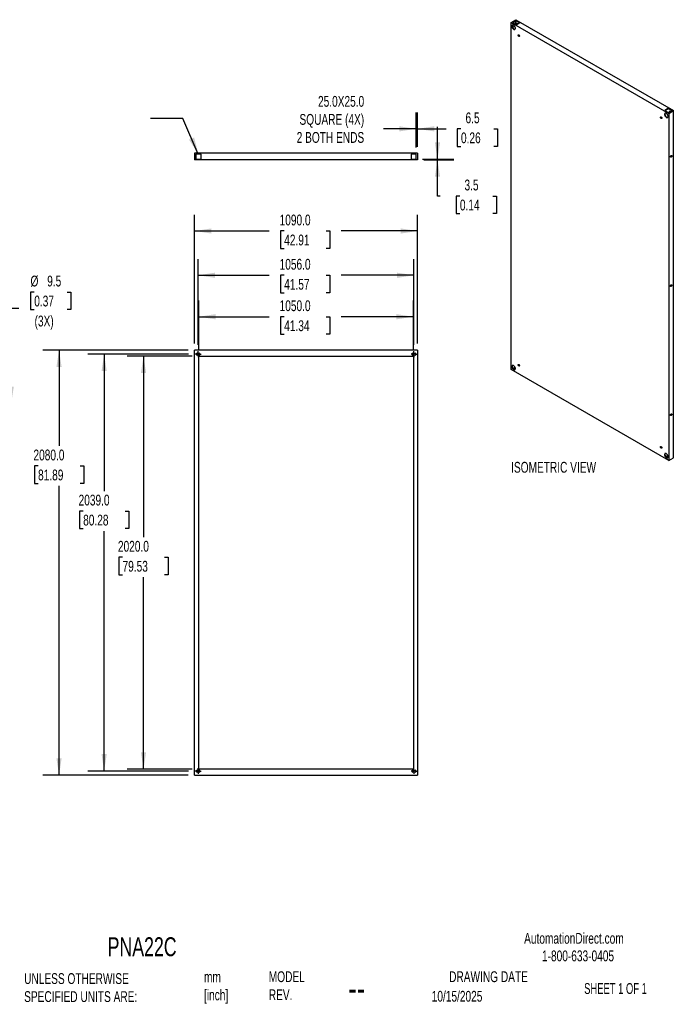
# Model space of a CAD drawing. Header units: millimetres. Extents: x 0 to 6781, y 0 to 4989.
# Tile 2 of 2: x 3550 to 6781, y 173 to 4989. Entities that reach past the tile are written whole.
import ezdxf

# ---------------------------------------------------------------- set-up
doc = ezdxf.new("R2010")
doc.units = ezdxf.units.MM
doc.header["$LTSCALE"] = 25
doc.layers.add('DIMENSIONS', color=140, linetype='Continuous', lineweight=25)
doc.layers.add('TEXT', color=140, linetype='Continuous', lineweight=25)
doc.styles.add('SLDTEXTSTYLE0', font='TXT', dxfattribs={"width": 0.7})
doc.styles.add('SLDTEXTSTYLE1', font='TXT', dxfattribs={"width": 0.65})
doc.dimstyles.new('SLDDIMSTYLE0', dxfattribs={"dimtxt": 53.950195, "dimasz": 82.55, "dimexe": 0, "dimexo": 0.0625, "dimgap": 13.487549, "dimtad": 0, "dimtih": 1, "dimtoh": 1, "dimdec": 1, "dimrnd": 1e-09, "dimzin": 4, "dimdsep": 46, "dimtxsty": 'SLDTEXTSTYLE0', "dimsah": 1, "dimcen": 0.09, "dimadec": 0, "dimazin": 1, "dimtfac": 1, "dimtdec": 1, "dimtofl": 0, "dimtmove": 0, "dimatfit": 3, "dimfxl": 0, "dimfrac": 2, "dimtolj": 1, "dimtzin": 12, "dimarcsym": 0})
doc.dimstyles.new('SLDDIMSTYLE3', dxfattribs={"dimtxt": 53.950195, "dimasz": 82.55, "dimexe": 0, "dimexo": 0.0625, "dimgap": 13.487549, "dimtad": 0, "dimtih": 1, "dimtoh": 1, "dimdec": 1, "dimrnd": 1e-09, "dimzin": 12, "dimdsep": 46, "dimtxsty": 'SLDTEXTSTYLE0', "dimsah": 1, "dimcen": 0, "dimadec": 0, "dimazin": 3, "dimtfac": 1, "dimtdec": 1, "dimtofl": 0, "dimtmove": 0, "dimatfit": 3, "dimfxl": 0, "dimfrac": 2, "dimtolj": 1, "dimtzin": 12, "dimarcsym": 0})
doc.dimstyles.new('SLDDIMSTYLE4', dxfattribs={"dimtxt": 53.950195, "dimasz": 82.55, "dimexe": 0, "dimexo": 0.0625, "dimgap": 13.487549, "dimtad": 0, "dimtih": 1, "dimtoh": 1, "dimdec": 1, "dimrnd": 1e-09, "dimzin": 12, "dimdsep": 46, "dimtxsty": 'SLDTEXTSTYLE0', "dimsah": 1, "dimcen": 0.09, "dimadec": 0, "dimazin": 3, "dimtfac": 1, "dimtdec": 1, "dimtmove": 0, "dimatfit": 0, "dimfxl": 0, "dimfrac": 2, "dimtolj": 1, "dimtzin": 12, "dimarcsym": 0})
doc.dimstyles.new('SLDDIMSTYLE5', dxfattribs={"dimtxt": 0.18, "dimasz": 82.55, "dimexe": 0, "dimexo": 0.0625, "dimgap": 0, "dimtad": 0, "dimtih": 1, "dimtoh": 1, "dimdec": 0, "dimrnd": 1e-09, "dimzin": 0, "dimdsep": 46, "dimtxsty": 'Standard', "dimsah": 1, "dimcen": 0.09, "dimadec": 0, "dimazin": 0, "dimtfac": 82.55, "dimtdec": 0, "dimtofl": 0, "dimtmove": 0, "dimatfit": 3, "dimfxl": 0, "dimfrac": 2, "dimtolj": 1, "dimtzin": 0, "dimarcsym": 0})

# ---------------------------------------------------------------- blocks, each defined once
blk = doc.blocks.new('_D_12')
at = {"layer": 'DIMENSIONS'}
for p, q in [((3621.2, 3657), (3603.1, 3657)), ((3603.1, 3657), (3603.1, 3571.3)), ((3781.5, 3657), (3799.6, 3657)), ((3799.6, 3657), (3799.6, 3571.3)), ((3508.4, 3112.1), (3508.4, 3578.7)), ((3508.4, 3578.7), (3545.3, 3578.7)), ((3603.1, 3571.3), (3621.2, 3571.3)), ((3799.6, 3571.3), (3781.5, 3571.3))]:
    blk.add_line(p, q, dxfattribs=at)
blk.add_solid([(3508.4, 3112.1), (3521.1, 3194.6), (3495.7, 3194.6)], dxfattribs=at)
at = {"layer": 'DIMENSIONS', "char_height": 52.92, "attachment_point": 1, "style": 'SLDTEXTSTYLE0'}
for s, insert in [('%%c', (3602.9, 3737.3)), ('9.5', (3684.4, 3737.3)), ('0.37', (3621.2, 3639.5)), ('(3X)', (3622.7, 3541.7))]:
    blk.add_mtext(s, dxfattribs=dict(at, insert=insert))
blk = doc.blocks.new('_D_13')
at = {"layer": 'DIMENSIONS'}
for p, q in [((4393.8, 3343.3), (4076.2, 3343.3)), ((4155.6, 3343.3), (4155.6, 2457.4)), ((4053, 2359.6), (4034.9, 2359.6)), ((4034.9, 2359.6), (4034.9, 2273.8)), ((4258.2, 2359.6), (4276.3, 2359.6)), ((4276.3, 2359.6), (4276.3, 2273.8)), ((4034.9, 2273.8), (4053, 2273.8)), ((4276.3, 2273.8), (4258.2, 2273.8)), ((4155.6, 1323.3), (4155.6, 2261.7)), ((4393.8, 1323.3), (4076.2, 1323.3))]:
    blk.add_line(p, q, dxfattribs=at)
for points in [[(4155.6, 3343.3), (4142.9, 3260.8), (4168.3, 3260.8)], [(4155.6, 1323.3), (4168.3, 1405.9), (4142.9, 1405.9)]]:
    blk.add_solid(points, dxfattribs=at)
at = {"layer": 'DIMENSIONS', "char_height": 52.92, "attachment_point": 1, "style": 'SLDTEXTSTYLE0'}
for s, insert in [('2020.0', (4030.5, 2439.8)), ('79.53', (4053, 2342))]:
    blk.add_mtext(s, dxfattribs=dict(at, insert=insert))
blk = doc.blocks.new('_D_14')
at = {"layer": 'DIMENSIONS'}
for p, q in [((4376.3, 3352.8), (3883.7, 3352.8)), ((3963, 3352.8), (3963, 2683.3)), ((3860.4, 2585.4), (3842.3, 2585.4)), ((3842.3, 2585.4), (3842.3, 2499.7)), ((4065.6, 2585.4), (4083.8, 2585.4)), ((4083.8, 2585.4), (4083.8, 2499.7)), ((3842.3, 2499.7), (3860.4, 2499.7)), ((3963, 1313.8), (3963, 2487.6)), ((4083.8, 2499.7), (4065.6, 2499.7)), ((4376.3, 1313.8), (3883.7, 1313.8))]:
    blk.add_line(p, q, dxfattribs=at)
for points in [[(3963, 3352.8), (3950.3, 3270.3), (3975.7, 3270.3)], [(3963, 1313.8), (3975.7, 1396.4), (3950.3, 1396.4)]]:
    blk.add_solid(points, dxfattribs=at)
at = {"layer": 'DIMENSIONS', "char_height": 52.92, "attachment_point": 1, "style": 'SLDTEXTSTYLE0'}
for s, insert in [('2039.0', (3838, 2665.7)), ('80.28', (3860.4, 2567.9))]:
    blk.add_mtext(s, dxfattribs=dict(at, insert=insert))
blk = doc.blocks.new('_D_15')
at = {"layer": 'DIMENSIONS'}
for p, q in [((4373.8, 3373.3), (3663, 3373.3)), ((3742.4, 3373.3), (3742.4, 2903.9)), ((3639.8, 2806.1), (3621.7, 2806.1)), ((3621.7, 2806.1), (3621.7, 2720.3)), ((3845, 2806.1), (3863.1, 2806.1)), ((3863.1, 2806.1), (3863.1, 2720.3)), ((3621.7, 2720.3), (3639.8, 2720.3)), ((3742.4, 1293.3), (3742.4, 2708.3)), ((3863.1, 2720.3), (3845, 2720.3)), ((4373.8, 1293.3), (3663, 1293.3))]:
    blk.add_line(p, q, dxfattribs=at)
for points in [[(3742.4, 3373.3), (3729.7, 3290.8), (3755.1, 3290.8)], [(3742.4, 1293.3), (3755.1, 1375.9), (3729.7, 1375.9)]]:
    blk.add_solid(points, dxfattribs=at)
at = {"layer": 'DIMENSIONS', "char_height": 52.92, "attachment_point": 1, "style": 'SLDTEXTSTYLE0'}
for s, insert in [('2080.0', (3617.3, 2886.4)), ('81.89', (3639.8, 2788.6))]:
    blk.add_mtext(s, dxfattribs=dict(at, insert=insert))
blk = doc.blocks.new('_D_16')
at = {"layer": 'DIMENSIONS'}
for p, q in [((4425.6, 3375.1), (4425.6, 3615.6)), ((5475.6, 3375.1), (5475.6, 3615.6)), ((4425.6, 3536.2), (4770.7, 3536.2)), ((4843.8, 3536.2), (4825.6, 3536.2)), ((4825.6, 3536.2), (4825.6, 3450.5)), ((5049, 3536.2), (5067.1, 3536.2)), ((5067.1, 3536.2), (5067.1, 3450.5)), ((5475.6, 3536.2), (5122.1, 3536.2)), ((4825.6, 3450.5), (4843.8, 3450.5)), ((5067.1, 3450.5), (5049, 3450.5))]:
    blk.add_line(p, q, dxfattribs=at)
for points in [[(4425.6, 3536.2), (4508.1, 3523.5), (4508.1, 3548.9)], [(5475.6, 3536.2), (5393, 3548.9), (5393, 3523.5)]]:
    blk.add_solid(points, dxfattribs=at)
at = {"layer": 'DIMENSIONS', "char_height": 52.92, "attachment_point": 1, "style": 'SLDTEXTSTYLE0'}
for s, insert in [('1050.0', (4821.3, 3616.5)), ('41.34', (4843.8, 3518.7))]:
    blk.add_mtext(s, dxfattribs=dict(at, insert=insert))
blk = doc.blocks.new('_D_17')
at = {"layer": 'DIMENSIONS'}
for p, q in [((4422.6, 3399.1), (4422.6, 3818.4)), ((5478.6, 3399.1), (5478.6, 3818.4)), ((4422.6, 3739.1), (4770.7, 3739.1)), ((4843.8, 3739.1), (4825.6, 3739.1)), ((4825.6, 3739.1), (4825.6, 3653.3)), ((5049, 3739.1), (5067.1, 3739.1)), ((5067.1, 3739.1), (5067.1, 3653.3)), ((5478.6, 3739.1), (5122.1, 3739.1)), ((4825.6, 3653.3), (4843.8, 3653.3)), ((5067.1, 3653.3), (5049, 3653.3))]:
    blk.add_line(p, q, dxfattribs=at)
for points in [[(4422.6, 3739.1), (4505.1, 3726.4), (4505.1, 3751.8)], [(5478.6, 3739.1), (5396, 3751.8), (5396, 3726.4)]]:
    blk.add_solid(points, dxfattribs=at)
at = {"layer": 'DIMENSIONS', "char_height": 52.92, "attachment_point": 1, "style": 'SLDTEXTSTYLE0'}
for s, insert in [('1056.0', (4821.3, 3819.4)), ('41.57', (4843.8, 3721.5))]:
    blk.add_mtext(s, dxfattribs=dict(at, insert=insert))
blk = doc.blocks.new('_D_18')
at = {"layer": 'DIMENSIONS'}
for p, q in [((4405.6, 3405.1), (4405.6, 4035.1)), ((5495.6, 3405.1), (5495.6, 4035.1)), ((4405.6, 3955.7), (4770.7, 3955.7)), ((4843.8, 3955.7), (4825.6, 3955.7)), ((4825.6, 3955.7), (4825.6, 3870)), ((5049, 3955.7), (5067.1, 3955.7)), ((5067.1, 3955.7), (5067.1, 3870)), ((5495.6, 3955.7), (5122.1, 3955.7)), ((4825.6, 3870), (4843.8, 3870)), ((5067.1, 3870), (5049, 3870))]:
    blk.add_line(p, q, dxfattribs=at)
for points in [[(4405.6, 3955.7), (4488.1, 3943), (4488.1, 3968.4)], [(5495.6, 3955.7), (5413, 3968.4), (5413, 3943)]]:
    blk.add_solid(points, dxfattribs=at)
at = {"layer": 'DIMENSIONS', "char_height": 52.92, "attachment_point": 1, "style": 'SLDTEXTSTYLE0'}
for s, insert in [('1090.0', (4821.3, 4036)), ('42.91', (4843.8, 3938.2))]:
    blk.add_mtext(s, dxfattribs=dict(at, insert=insert))
blk = doc.blocks.new('SW_CENTERMARKSYMBOL_11')
at = {"layer": 'DIMENSIONS', "color": 0}
for p, q in [((-5.08, 0), (-14.54, 0)), ((0, 0), (-2.54, 0)), ((0, 5.08), (0, 14.54)), ((0, 0), (0, 2.54)), ((0, 0), (0, -2.54)), ((0, 0), (2.54, 0)), ((5.08, 0), (14.54, 0)), ((0, -5.08), (0, -14.54))]:
    blk.add_line(p, q, dxfattribs=at)
blk = doc.blocks.new('SW_CENTERMARKSYMBOL_12')
at = {"layer": 'DIMENSIONS', "color": 0}
for p, q in [((-5.08, 0), (-14.54, 0)), ((0, 0), (-2.54, 0)), ((0, 5.08), (0, 14.54)), ((0, 0), (0, 2.54)), ((0, 0), (0, -2.54)), ((0, 0), (2.54, 0)), ((5.08, 0), (14.54, 0)), ((0, -5.08), (0, -14.54))]:
    blk.add_line(p, q, dxfattribs=at)
blk = doc.blocks.new('SW_CENTERMARKSYMBOL_13')
at = {"layer": 'DIMENSIONS', "color": 0}
for p, q in [((-5.08, 0), (-14.54, 0)), ((0, 0), (-2.54, 0)), ((0, 5.08), (0, 14.54)), ((0, 0), (0, 2.54)), ((0, 0), (0, -2.54)), ((0, 0), (2.54, 0)), ((5.08, 0), (14.54, 0)), ((0, -5.08), (0, -14.54))]:
    blk.add_line(p, q, dxfattribs=at)
blk = doc.blocks.new('SW_CENTERMARKSYMBOL_14')
at = {"layer": 'DIMENSIONS', "color": 0}
for p, q in [((-5.08, 0), (-14.54, 0)), ((0, 0), (-2.54, 0)), ((0, 5.08), (0, 14.54)), ((0, 0), (0, 2.54)), ((0, 0), (0, -2.54)), ((0, 0), (2.54, 0)), ((5.08, 0), (14.54, 0)), ((0, -5.08), (0, -14.54))]:
    blk.add_line(p, q, dxfattribs=at)
blk = doc.blocks.new('_D_25')
at = {"layer": 'DIMENSIONS'}
for p, q in [((5489.1, 4363.8), (5489.1, 4534.8)), ((5495.6, 4367.8), (5495.6, 4534.8)), ((5489.1, 4455.5), (5330.3, 4455.5)), ((5495.6, 4455.5), (5635.3, 4455.5)), ((5708.4, 4455.5), (5690.3, 4455.5)), ((5690.3, 4455.5), (5690.3, 4369.7)), ((5868.7, 4455.5), (5886.8, 4455.5)), ((5886.8, 4455.5), (5886.8, 4369.7)), ((5690.3, 4369.7), (5708.4, 4369.7)), ((5886.8, 4369.7), (5868.7, 4369.7))]:
    blk.add_line(p, q, dxfattribs=at)
for points in [[(5489.1, 4455.5), (5406.5, 4468.2), (5406.5, 4442.8)], [(5495.6, 4455.5), (5578.1, 4442.8), (5578.1, 4468.2)]]:
    blk.add_solid(points, dxfattribs=at)
at = {"layer": 'DIMENSIONS', "char_height": 52.92, "attachment_point": 1, "style": 'SLDTEXTSTYLE0'}
for s, insert in [('6.5', (5730.8, 4535.8)), ('0.26', (5708.4, 4437.9))]:
    blk.add_mtext(s, dxfattribs=dict(at, insert=insert))
blk = doc.blocks.new('_D_26')
at = {"layer": 'DIMENSIONS'}
for p, q in [((5593.6, 4307.1), (5593.6, 4465.8)), ((5520.8, 4307.1), (5672.9, 4307.1)), ((5527.3, 4303.6), (5672.9, 4303.6)), ((5593.6, 4126.8), (5593.6, 4303.6)), ((5605.9, 4126.8), (5593.6, 4126.8)), ((5703.2, 4126.8), (5685, 4126.8)), ((5685, 4126.8), (5685, 4041)), ((5863.5, 4126.8), (5881.6, 4126.8)), ((5881.6, 4126.8), (5881.6, 4041)), ((5685, 4041), (5703.2, 4041)), ((5881.6, 4041), (5863.5, 4041))]:
    blk.add_line(p, q, dxfattribs=at)
for points in [[(5593.6, 4307.1), (5606.3, 4389.6), (5580.9, 4389.6)], [(5593.6, 4303.6), (5580.9, 4221), (5606.3, 4221)]]:
    blk.add_solid(points, dxfattribs=at)
at = {"layer": 'DIMENSIONS', "char_height": 52.92, "attachment_point": 1, "style": 'SLDTEXTSTYLE0'}
for s, insert in [('3.5', (5725.6, 4207.1)), ('0.14', (5703.2, 4109.2))]:
    blk.add_mtext(s, dxfattribs=dict(at, insert=insert))

msp = doc.modelspace()

# ---------------------------------------------------------------- linework, layer by layer
for p, q in [((5954.1, 4976.17), (5977.08, 4989.44)), ((5954.1, 3277.76), (5954.1, 4976.17)), ((5954.1, 4976.17), (6724.84, 4531.23)), ((5979.2, 4985.35), (5961.52, 4975.15)), ((5961.52, 4975.15), (5979.2, 4964.94)), ((5979.2, 4983.31), (5963.29, 4974.13)), ((5977.08, 4989.44), (6747.82, 4544.49)), ((5977.08, 4966.17), (5977.08, 4982.09)), ((5996.88, 4975.15), (5979.2, 4985.35)), ((5979.2, 4985.35), (5979.2, 4983.31)), ((5995.11, 4974.13), (5979.2, 4983.31)), ((5979.2, 4964.94), (5996.88, 4975.15)), ((5986.98, 4969.43), (5983.8, 4971.27)), ((5960.78, 4952.26), (5970.75, 4958.02)), ((5991.22, 4915.54), (5991.22, 4910.85)), ((6723.08, 4555.92), (6705.4, 4545.72)), ((6705.4, 4545.72), (6723.08, 4535.51)), ((6723.08, 4553.88), (6707.17, 4544.7)), ((6740.75, 4545.72), (6723.08, 4555.92)), ((6723.08, 4555.92), (6723.08, 4553.88)), ((6738.99, 4544.7), (6723.08, 4553.88)), ((6723.08, 4535.51), (6740.75, 4545.72)), ((6724.84, 4531.23), (6747.82, 4544.49)), ((6724.84, 4531.23), (6724.84, 2832.82)), ((6730.85, 4540), (6730.5, 4540.21)), ((6747.82, 2846.09), (6747.82, 4544.49)), ((4405.59, 4336.09), (4405.59, 4303.59)), ((5495.59, 4336.09), (4405.59, 4336.09)), ((5495.59, 4336.09), (5495.59, 4303.59)), ((5495.59, 4303.59), (4405.59, 4303.59)), ((4437.09, 4332.09), (4412.09, 4332.09)), ((4412.09, 4332.09), (4412.09, 4307.09)), ((4412.09, 4307.09), (4437.09, 4307.09)), ((4437.09, 4307.09), (4437.09, 4332.09)), ((5489.09, 4332.09), (5464.09, 4332.09)), ((5464.09, 4332.09), (5464.09, 4307.09)), ((5464.09, 4307.09), (5489.09, 4307.09)), ((5489.09, 4307.09), (5489.09, 4332.09)), ((5495.59, 3373.34), (4405.59, 3373.34)), ((4405.59, 1293.34), (4405.59, 3373.34)), ((5495.59, 3373.34), (5495.59, 1293.34)), ((4417.59, 3358.34), (4427.59, 3358.34)), ((4427.59, 3348.34), (4417.59, 3348.34)), ((4425.59, 3343.34), (5475.59, 3343.34)), ((4425.59, 1323.34), (4425.59, 3343.34)), ((5473.59, 3358.34), (5483.59, 3358.34)), ((5483.59, 3348.34), (5473.59, 3348.34)), ((5475.59, 3343.34), (5475.59, 1323.34)), ((6724.84, 2832.82), (5954.1, 3277.76)), ((5963.26, 3283.05), (5973.23, 3288.81)), ((5965.16, 3280.88), (5974.15, 3286.08)), ((5966.58, 3279.66), (5974.5, 3284.24)), ((5990.87, 3301.44), (5989.81, 3302.05)), ((6709.96, 2851.99), (6719.93, 2857.75)), ((6711.1, 2850.61), (6720.56, 2856.06)), ((6713.11, 2866.13), (6712.53, 2866.46)), ((6724.84, 2832.82), (6747.82, 2846.09)), ((4417.59, 1318.34), (4427.59, 1318.34)), ((4427.59, 1308.34), (4417.59, 1308.34)), ((5475.59, 1323.34), (4425.59, 1323.34)), ((5473.59, 1318.34), (5483.59, 1318.34)), ((5483.59, 1308.34), (5473.59, 1308.34)), ((4405.59, 1293.34), (5495.59, 1293.34))]:
    msp.add_line(p, q)
at = {"flags": 128}
for points in [[(5966.12, 4962.29), (5964.65, 4962.99), (5963.22, 4963.37), (5961.88, 4963.42), (5960.67, 4963.14), (5959.62, 4962.54), (5958.77, 4961.63), (5958.15, 4960.44), (5957.76, 4959.01), (5957.63, 4957.39), (5957.76, 4955.61), (5958.15, 4953.74), (5958.77, 4951.83), (5959.62, 4949.94), (5960.67, 4948.13), (5961.88, 4946.45), (5963.22, 4944.96), (5964.65, 4943.69), (5966.12, 4942.69), (5967.59, 4941.99), (5969.02, 4941.6), (5970.36, 4941.55), (5971.57, 4941.83), (5972.62, 4942.44), (5973.47, 4943.35), (5974.09, 4944.53), (5974.48, 4945.96), (5974.6, 4947.59), (5974.48, 4949.36), (5974.09, 4951.24), (5973.47, 4953.14), (5972.62, 4955.03), (5971.57, 4956.84), (5970.36, 4958.52), (5969.02, 4960.02), (5967.59, 4961.29), (5966.12, 4962.29)], [(5961.07, 4963.28), (5960.54, 4962.65), (5959.91, 4961.46), (5959.53, 4960.03), (5959.4, 4958.41), (5959.53, 4956.63), (5959.91, 4954.76), (5960.54, 4952.85), (5961.39, 4950.96), (5962.43, 4949.15), (5963.64, 4947.47), (5964.99, 4945.98), (5966.41, 4944.71), (5967.89, 4943.71), (5969.36, 4943.01), (5970.79, 4942.62), (5972.13, 4942.57), (5972.94, 4942.72)], [(5983.8, 4971.27), (5982.8, 4971.68), (5981.89, 4971.72), (5981.13, 4971.4), (5980.58, 4970.74), (5980.3, 4969.79), (5980.3, 4968.62), (5980.58, 4967.35), (5981.13, 4966.05), (5981.13, 4966.05)], [(5988.04, 4913.7), (5988.17, 4914.66), (5988.54, 4915.4), (5989.14, 4915.85), (5989.9, 4915.97), (5990.77, 4915.77), (5991.67, 4915.24), (5992.54, 4914.45), (5993.31, 4913.44), (5993.9, 4912.31), (5994.27, 4911.14), (5994.4, 4910.03), (5994.27, 4909.07), (5993.9, 4908.34), (5993.31, 4907.89), (5992.54, 4907.76), (5991.67, 4907.97), (5990.77, 4908.49), (5989.9, 4909.29), (5989.14, 4910.29), (5988.54, 4911.43), (5988.17, 4912.59), (5988.04, 4913.7)], [(5990.04, 4915.96), (5989.84, 4915.23), (5989.84, 4914.18), (5990.1, 4913.03), (5990.58, 4911.87), (5991.27, 4910.79), (5992.09, 4909.88), (5992.99, 4909.21), (5993.89, 4908.84), (5994.17, 4908.79)], [(6712.82, 4531.22), (6711.35, 4531.93), (6709.92, 4532.31), (6708.58, 4532.36), (6707.37, 4532.08), (6706.32, 4531.48), (6705.47, 4530.57), (6704.85, 4529.38), (6704.47, 4527.95), (6704.34, 4526.32), (6704.47, 4524.55), (6704.85, 4522.68), (6705.47, 4520.77), (6706.32, 4518.88), (6707.37, 4517.07), (6708.58, 4515.39), (6709.92, 4513.89), (6711.35, 4512.63), (6712.82, 4511.63), (6714.29, 4510.93), (6715.72, 4510.54), (6717.06, 4510.49), (6718.28, 4510.77), (6719.32, 4511.37), (6720.17, 4512.28), (6720.8, 4513.47), (6721.18, 4514.9), (6721.31, 4516.53), (6721.18, 4518.3), (6720.8, 4520.17), (6720.17, 4522.08), (6719.32, 4523.97), (6718.28, 4525.78), (6717.06, 4527.46), (6715.72, 4528.96), (6714.29, 4530.22), (6712.82, 4531.22)], [(6707.77, 4532.22), (6707.24, 4531.59), (6706.62, 4530.4), (6706.23, 4528.97), (6706.1, 4527.34), (6706.23, 4525.57), (6706.62, 4523.7), (6707.24, 4521.79), (6708.09, 4519.9), (6709.13, 4518.09), (6710.35, 4516.41), (6711.69, 4514.91), (6713.12, 4513.65), (6714.59, 4512.65), (6716.06, 4511.95), (6717.49, 4511.56), (6718.83, 4511.51), (6719.64, 4511.66)], [(6730.5, 4540.21), (6729.5, 4540.61), (6728.59, 4540.66), (6727.83, 4540.34), (6727.28, 4539.68), (6727, 4538.72), (6726.98, 4537.77)], [(6729.04, 4540.68), (6728.77, 4539.74), (6728.75, 4538.79)], [(6684.54, 4511.62), (6684.67, 4512.59), (6685.04, 4513.32), (6685.64, 4513.77), (6686.4, 4513.89), (6687.27, 4513.69), (6688.17, 4513.16), (6689.04, 4512.37), (6689.8, 4511.36), (6690.4, 4510.23), (6690.77, 4509.06), (6690.9, 4507.95), (6690.77, 4506.99), (6690.4, 4506.26), (6689.8, 4505.81), (6689.04, 4505.68), (6688.17, 4505.89), (6687.27, 4506.41), (6686.4, 4507.21), (6685.64, 4508.21), (6685.04, 4509.35), (6684.67, 4510.51), (6684.54, 4511.62)], [(6686.53, 4513.88), (6686.34, 4513.15), (6686.34, 4512.1), (6686.59, 4510.95), (6687.08, 4509.79), (6687.77, 4508.71), (6688.59, 4507.8), (6689.49, 4507.13), (6690.38, 4506.76), (6690.67, 4506.71)], [(6739.69, 4322.6), (6739.57, 4321.48), (6739.2, 4320.3), (6738.63, 4319.15), (6737.88, 4318.11), (6737.02, 4317.26), (6736.1, 4316.66), (6735.21, 4316.36), (6734.4, 4316.37), (6733.73, 4316.71), (6733.25, 4317.34), (6733.01, 4318.21), (6733.01, 4319.27), (6733.25, 4320.43), (6733.73, 4321.6), (6734.4, 4322.71), (6735.21, 4323.66), (6736.1, 4324.4), (6737.02, 4324.85), (6737.88, 4325), (6738.63, 4324.82), (6739.2, 4324.33), (6739.57, 4323.57), (6739.69, 4322.6)], [(6737.65, 4324.99), (6737.8, 4324.59), (6737.93, 4323.62)], [(6739.69, 3690.6), (6739.57, 3689.48), (6739.2, 3688.3), (6738.63, 3687.15), (6737.88, 3686.11), (6737.02, 3685.25), (6736.1, 3684.66), (6735.21, 3684.35), (6734.4, 3684.37), (6733.73, 3684.71), (6733.25, 3685.33), (6733.01, 3686.21), (6733.01, 3687.26), (6733.25, 3688.42), (6733.73, 3689.6), (6734.4, 3690.71), (6735.21, 3691.66), (6736.1, 3692.39), (6737.02, 3692.85), (6737.88, 3692.99), (6738.63, 3692.81), (6739.2, 3692.33), (6739.57, 3691.57), (6739.69, 3690.6)], [(6737.65, 3692.99), (6737.8, 3692.59), (6737.93, 3691.62)], [(5966.12, 3297.36), (5964.65, 3298.06), (5963.22, 3298.45), (5961.88, 3298.5), (5960.67, 3298.22), (5959.62, 3297.61), (5958.77, 3296.71), (5958.15, 3295.52), (5957.76, 3294.09), (5957.63, 3292.46), (5957.76, 3290.69), (5958.15, 3288.82), (5958.77, 3286.91), (5959.62, 3285.02), (5960.67, 3283.21), (5961.88, 3281.53), (5963.22, 3280.03), (5964.65, 3278.76), (5966.12, 3277.77), (5967.59, 3277.06), (5969.02, 3276.68), (5970.36, 3276.63), (5971.57, 3276.91), (5972.62, 3277.51), (5973.47, 3278.42), (5974.09, 3279.61), (5974.48, 3281.04), (5974.6, 3282.67), (5974.48, 3284.44), (5974.09, 3286.31), (5973.47, 3288.22), (5972.62, 3290.11), (5971.57, 3291.92), (5970.36, 3293.6), (5969.02, 3295.1), (5967.59, 3296.36), (5966.12, 3297.36)], [(5961.07, 3298.35), (5960.54, 3297.73), (5959.91, 3296.54), (5959.53, 3295.11), (5959.4, 3293.48), (5959.53, 3291.71), (5959.91, 3289.84), (5960.54, 3287.93), (5961.39, 3286.04), (5962.43, 3284.23), (5963.64, 3282.55), (5964.99, 3281.05), (5966.41, 3279.79), (5967.89, 3278.79), (5969.36, 3278.08), (5970.79, 3277.7), (5972.13, 3277.65), (5972.94, 3277.8)], [(5988.04, 3301.04), (5988.17, 3302), (5988.54, 3302.73), (5989.14, 3303.18), (5989.9, 3303.31), (5990.77, 3303.1), (5991.67, 3302.58), (5992.54, 3301.78), (5993.31, 3300.78), (5993.9, 3299.64), (5994.27, 3298.47), (5994.4, 3297.37), (5994.27, 3296.4), (5993.9, 3295.67), (5993.31, 3295.22), (5992.54, 3295.1), (5991.67, 3295.3), (5990.77, 3295.83), (5989.9, 3296.62), (5989.14, 3297.63), (5988.54, 3298.76), (5988.17, 3299.93), (5988.04, 3301.04)], [(5990.04, 3303.3), (5989.84, 3302.56), (5989.84, 3301.52), (5990.1, 3300.37), (5990.58, 3299.2), (5991.27, 3298.12), (5992.09, 3297.21), (5992.99, 3296.55), (5993.89, 3296.18), (5994.17, 3296.13)], [(6739.69, 3058.59), (6739.57, 3057.47), (6739.2, 3056.3), (6738.63, 3055.14), (6737.88, 3054.1), (6737.02, 3053.25), (6736.1, 3052.65), (6735.21, 3052.35), (6734.4, 3052.37), (6733.73, 3052.7), (6733.25, 3053.33), (6733.01, 3054.21), (6733.01, 3055.26), (6733.25, 3056.42), (6733.73, 3057.6), (6734.4, 3058.7), (6735.21, 3059.66), (6736.1, 3060.39), (6737.02, 3060.85), (6737.88, 3060.99), (6738.63, 3060.81), (6739.2, 3060.33), (6739.57, 3059.57), (6739.69, 3058.59)], [(6737.65, 3060.98), (6737.8, 3060.59), (6737.93, 3059.61)], [(6684.54, 2898.96), (6684.67, 2899.92), (6685.04, 2900.65), (6685.64, 2901.1), (6686.4, 2901.23), (6687.27, 2901.02), (6688.17, 2900.5), (6689.04, 2899.7), (6689.8, 2898.7), (6690.4, 2897.56), (6690.77, 2896.4), (6690.9, 2895.29), (6690.77, 2894.32), (6690.4, 2893.59), (6689.8, 2893.14), (6689.04, 2893.02), (6688.17, 2893.22), (6687.27, 2893.75), (6686.4, 2894.54), (6685.64, 2895.55), (6685.04, 2896.68), (6684.67, 2897.85), (6684.54, 2898.96)], [(6686.53, 2901.22), (6686.34, 2900.48), (6686.34, 2899.44), (6686.59, 2898.29), (6687.08, 2897.13), (6687.77, 2896.05), (6688.59, 2895.14), (6689.49, 2894.47), (6690.38, 2894.1), (6690.67, 2894.05)], [(6712.82, 2866.3), (6711.35, 2867), (6709.92, 2867.39), (6708.58, 2867.44), (6707.37, 2867.16), (6706.32, 2866.55), (6705.47, 2865.64), (6704.85, 2864.46), (6704.47, 2863.03), (6704.34, 2861.4), (6704.47, 2859.62), (6704.85, 2857.75), (6705.47, 2855.85), (6706.32, 2853.96), (6707.37, 2852.14), (6708.58, 2850.47), (6709.92, 2848.97), (6711.35, 2847.7), (6712.82, 2846.7), (6714.29, 2846), (6715.72, 2845.62), (6717.06, 2845.57), (6718.28, 2845.85), (6719.32, 2846.45), (6720.17, 2847.36), (6720.8, 2848.55), (6721.18, 2849.98), (6721.31, 2851.6), (6721.18, 2853.38), (6720.8, 2855.25), (6720.17, 2857.16), (6719.32, 2859.05), (6718.28, 2860.86), (6717.06, 2862.54), (6715.72, 2864.03), (6714.29, 2865.3), (6712.82, 2866.3)], [(6707.77, 2867.29), (6707.24, 2866.66), (6706.62, 2865.48), (6706.23, 2864.05), (6706.1, 2862.42), (6706.23, 2860.65), (6706.62, 2858.77), (6707.24, 2856.87), (6708.09, 2854.98), (6709.13, 2853.17), (6710.35, 2851.49), (6711.69, 2849.99), (6713.12, 2848.72), (6714.59, 2847.72), (6716.06, 2847.02), (6717.49, 2846.64), (6718.83, 2846.59), (6719.64, 2846.73)]]:
    msp.add_lwpolyline(points, dxfattribs=at)
for centre, radius, start, end in [((5987.92, 4970.03), 5.83, 162.94496, 210.49557), ((6731.49, 4323.54), 6.44, 285.84355, 0.66876), ((6731.49, 3691.54), 6.44, 285.84355, 0.66876), ((4417.59, 3353.34), 5, 90, 270), ((4427.59, 3353.34), 5, 270, 90), ((5473.59, 3353.34), 5, 90, 270), ((5483.59, 3353.34), 5, 270, 90), ((5986.67, 3294.9), 7.77, 11.3817, 57.26333), ((6731.49, 3059.54), 6.44, 285.84355, 0.66876), ((4417.59, 1313.34), 5, 90, 270), ((4427.59, 1313.34), 5, 270, 90), ((5473.59, 1313.34), 5, 90, 270), ((5483.59, 1313.34), 5, 270, 90)]:
    msp.add_arc(centre, radius, start, end)

# ---------------------------------------------------------------- block references
at = {"layer": 'DIMENSIONS'}
for name, p in [('SW_CENTERMARKSYMBOL_12', (4422.59, 3352.84)), ('SW_CENTERMARKSYMBOL_13', (5478.59, 3352.84)), ('SW_CENTERMARKSYMBOL_14', (4422.59, 1313.84)), ('SW_CENTERMARKSYMBOL_11', (5478.59, 1313.84))]:
    msp.add_blockref(name, p, dxfattribs=at)

# ---------------------------------------------------------------- texts
at = {"color": 179, "linetype": 'Continuous', "lineweight": 18, "char_height": 52.9167, "attachment_point": 1, "style": 'SLDTEXTSTYLE0'}
for s, insert in [('AutomationDirect.com', (6017.37, 521.91)), ('1-800-633-0405', (6104.79, 435.93))]:
    msp.add_mtext(s, dxfattribs=dict(at, insert=insert))
at = {"layer": 'DIMENSIONS', "char_height": 52.9167, "style": 'SLDTEXTSTYLE0'}
for s, insert, attachment_point in [('25.0X25.0^JSQUARE (4X)^J2 BOTH ENDS', (5235.01, 4616.33), 3), ('ISOMETRIC VIEW', (5953.79, 2826.19), 1)]:
    msp.add_mtext(s, dxfattribs=dict(at, insert=insert, attachment_point=attachment_point))
at = {"layer": 'TEXT'}
for s, insert, char_height, attachment_point, style in [('PNA22C', (3980.19, 500.59), 92.604, 1, 'SLDTEXTSTYLE0'), ('UNLESS OTHERWISE ^JSPECIFIED UNITS ARE:', (3571.73, 324.91), 52.9167, 1, 'SLDTEXTSTYLE0'), ('mm^J[inch]', (4451.6, 333.23), 52.917, 1, 'SLDTEXTSTYLE0'), ('MODEL ^JREV.', (4768.34, 334.1), 52.9167, 1, 'SLDTEXTSTYLE0'), ('DRAWING DATE', (5843.13, 334.1), 52.9167, 2, 'SLDTEXTSTYLE0'), ('--', (5157.45, 318.36), 132.292, 1, 'SLDTEXTSTYLE0'), ('10/15/2025', (5565.32, 238.42), 52.917, 1, 'SLDTEXTSTYLE0'), ('SHEET 1 OF 1', (6311.03, 276.29), 52.9167, 1, 'SLDTEXTSTYLE1')]:
    msp.add_mtext(s, dxfattribs=dict(at, insert=insert, char_height=char_height, attachment_point=attachment_point, style=style))

# ---------------------------------------------------------------- dimensions: what is measured, and where the dimension line sits
at = {"layer": 'DIMENSIONS'}
for base, p1, p2, dimstyle, picture, middle in [((5495.59, 4455.46), (5489.09, 4332.09), (5495.59, 4336.09), 'SLDDIMSTYLE4', '_D_25', (5788.56, 4455.46)), ((4405.59, 3955.74), (5495.59, 3373.34), (4405.59, 3373.34), 'SLDDIMSTYLE0', '_D_18', (4946.36, 3955.74)), ((5478.59, 3739.06), (4422.59, 3367.38), (5478.59, 3367.38), 'SLDDIMSTYLE0', '_D_17', (4946.36, 3739.06)), ((5475.59, 3536.22), (4425.59, 3343.34), (5475.59, 3343.34), 'SLDDIMSTYLE0', '_D_16', (4946.36, 3536.22))]:
    dim = msp.add_linear_dim(base=base, p1=p1, p2=p2, dimstyle=dimstyle, dxfattribs=at)
    dim.commit()
    dim.dimension.update_dxf_attribs({"geometry": picture, "text_midpoint": middle, "dimtype": 160})
for base, p1, p2, dimstyle, picture, middle in [((5593.57, 4303.59), (5489.09, 4307.09), (5495.59, 4303.59), 'SLDDIMSTYLE4', '_D_26', (5593.57, 4126.77)), ((3742.39, 3373.34), (4405.59, 1293.34), (4405.59, 3373.34), 'SLDDIMSTYLE0', '_D_15', (3742.39, 2806.09)), ((3963.04, 1313.84), (4408.05, 3352.84), (4408.05, 1313.84), 'SLDDIMSTYLE0', '_D_14', (3963.04, 2585.44)), ((4155.59, 3343.34), (4425.59, 1323.34), (4425.59, 3343.34), 'SLDDIMSTYLE0', '_D_13', (4155.59, 2359.56))]:
    dim = msp.add_linear_dim(base=base, p1=p1, p2=p2, angle=90, dimstyle=dimstyle, dxfattribs=at)
    dim.commit()
    dim.dimension.update_dxf_attribs({"geometry": picture, "text_midpoint": middle, "dimtype": 160})
dim = msp.add_diameter_dim_2p(p1=(3508.44, 3102.59), p2=(3508.44, 3112.09), text='<>\\P(3X)', dimstyle='SLDDIMSTYLE3', dxfattribs=at)
dim.commit()
dim.dimension.update_dxf_attribs({"geometry": '_D_12', "text_midpoint": (3701.34, 3606.56), "dimtype": 163})

# ---------------------------------------------------------------- leaders
msp.add_leader([(4423.64, 4332.09), (4348.26, 4506.33), (4189.51, 4506.33)], dimstyle='SLDDIMSTYLE5', dxfattribs=at)

doc.saveas('drawing.dxf')
